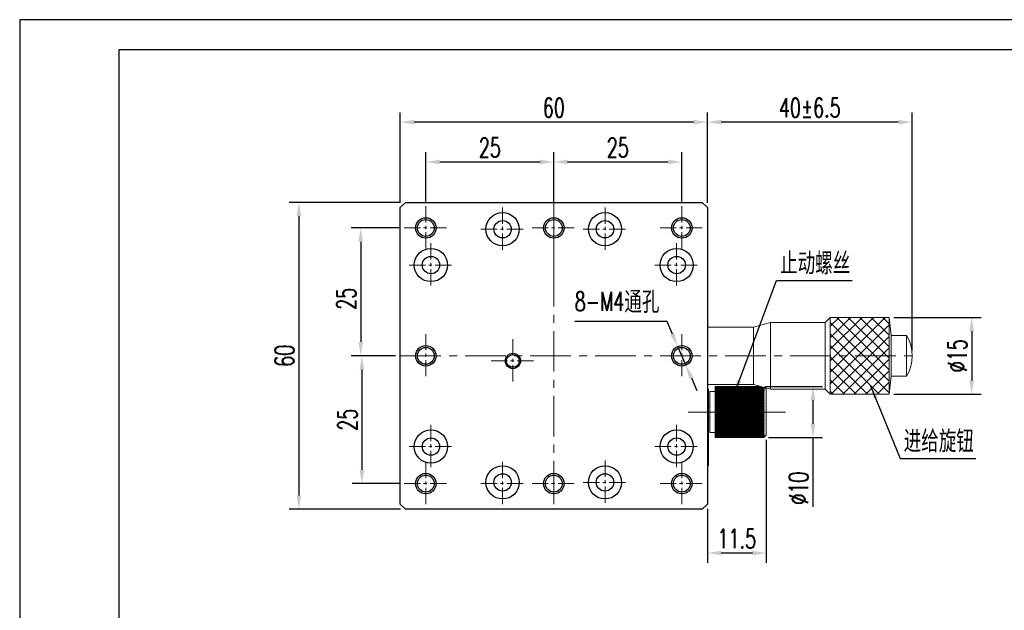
# Model space of a CAD drawing. Header units: millimetres. Extents: x 956 to 1283, y 280 to 511.
# Tile 2 of 5: x 956 to 1148, y 395 to 511. Entities that reach past the tile are written whole.
import ezdxf

# ---------------------------------------------------------------- set-up
doc = ezdxf.new("R2010")
doc.units = ezdxf.units.MM
doc.header["$LTSCALE"] = 0.5
doc.linetypes.add('CENTER', pattern=[50.8, 31.75, -6.35, 6.35, -6.35])
doc.layers.get('0').update_dxf_attribs({"lineweight": 25})
for name, color, linetype, lineweight in [('中心线', 5, 'CENTER', 15), ('外框', 7, 'Continuous', 25), ('标注', 1, 'Continuous', 15)]:
    doc.layers.add(name, color=color, linetype=linetype, lineweight=lineweight)
doc.styles.get("Standard").update_dxf_attribs({"font": 'txt.shx', "width": 0.67})
doc.dimstyles.new('1.5', dxfattribs={"dimscale": 1.5, "dimtxt": 2.5, "dimasz": 1.8, "dimexe": 1.25, "dimexo": 0.625, "dimtad": 1, "dimdsep": 46, "dimtxsty": 'Standard', "dimcen": 1.8, "dimadec": 0, "dimazin": 0, "dimtfac": 1, "dimtmove": 0, "dimatfit": 3, "dimfxl": 0, "dimarcsym": 0})
doc.dimstyles.new('1.5$3', dxfattribs={"dimscale": 1.5, "dimtxt": 2.5, "dimasz": 1.8, "dimexe": 1.25, "dimexo": 0.625, "dimtad": 1, "dimtoh": 1, "dimdsep": 46, "dimtxsty": 'Standard', "dimcen": 1.8, "dimadec": 0, "dimazin": 0, "dimtfac": 1, "dimtmove": 0, "dimatfit": 3, "dimfxl": 0, "dimarcsym": 0})

# ---------------------------------------------------------------- blocks, each defined once
blk = doc.blocks.new('*D28')
at = {"layer": 'Defpoints', "color": 0, "transparency": 16777216}
for p in [(1030.22, 490.6), (1030.22, 473.9), (1090.22, 473.9)]:
    blk.add_point(p, dxfattribs=at)
at = {"layer": '标注', "color": 0, "lineweight": -2, "transparency": 16777216}
for p, q in [((1030.22, 474.84), (1030.22, 492.48)), ((1090.22, 474.84), (1090.22, 492.48)), ((1087.52, 490.6), (1032.92, 490.6))]:
    blk.add_line(p, q, dxfattribs=at)
at = {"layer": '标注', "color": 0, "transparency": 16777216}
for points in [[(1032.92, 491.05), (1032.92, 490.15), (1030.22, 490.6)], [(1087.52, 491.05), (1087.52, 490.15), (1090.22, 490.6)]]:
    blk.add_solid(points, dxfattribs=at)
at = {"layer": '标注', "color": 0, "transparency": 16777216, "insert": (1060.22, 493.42), "char_height": 3.75, "attachment_point": 5}
blk.add_mtext('60', dxfattribs=at)
blk = doc.blocks.new('*D29')
at = {"layer": 'Defpoints', "color": 0, "transparency": 16777216}
for p in [(1090.22, 490.6), (1090.22, 473.9), (1130.22, 444.9)]:
    blk.add_point(p, dxfattribs=at)
at = {"layer": '标注', "color": 0, "lineweight": -2, "transparency": 16777216}
for p, q in [((1090.22, 474.84), (1090.22, 492.48)), ((1130.22, 445.84), (1130.22, 492.48)), ((1127.52, 490.6), (1092.92, 490.6))]:
    blk.add_line(p, q, dxfattribs=at)
at = {"layer": '标注', "color": 0, "transparency": 16777216}
for points in [[(1092.92, 491.05), (1092.92, 490.15), (1090.22, 490.6)], [(1127.52, 491.05), (1127.52, 490.15), (1130.22, 490.6)]]:
    blk.add_solid(points, dxfattribs=at)
at = {"layer": '标注', "color": 0, "transparency": 16777216, "insert": (1110.22, 493.42), "char_height": 3.75, "attachment_point": 5}
blk.add_mtext('40%%P6.5', dxfattribs=at)
blk = doc.blocks.new('*D31')
at = {"layer": 'Defpoints', "color": 0, "transparency": 16777216}
for p in [(1101.72, 429.4), (1090.22, 415.9), (1090.22, 406.32)]:
    blk.add_point(p, dxfattribs=at)
at = {"layer": '标注', "color": 0, "lineweight": -2, "transparency": 16777216}
for p, q in [((1101.72, 428.46), (1101.72, 404.44)), ((1090.22, 414.96), (1090.22, 404.44)), ((1099.02, 406.32), (1092.92, 406.32))]:
    blk.add_line(p, q, dxfattribs=at)
at = {"layer": '标注', "color": 0, "transparency": 16777216}
for points in [[(1092.92, 406.77), (1092.92, 405.87), (1090.22, 406.32)], [(1099.02, 406.77), (1099.02, 405.87), (1101.72, 406.32)]]:
    blk.add_solid(points, dxfattribs=at)
at = {"layer": '标注', "color": 0, "transparency": 16777216, "insert": (1095.97, 409.13), "char_height": 3.75, "attachment_point": 5}
blk.add_mtext('11.5', dxfattribs=at)
blk = doc.blocks.new('*D33')
at = {"layer": 'Defpoints', "color": 0, "linetype": 'Continuous', "transparency": 16777216}
for p in [(1084.42, 446.73), (1086.01, 443.06)]:
    blk.add_point(p, dxfattribs=at)
at = {"layer": '标注', "color": 0, "linetype": 'Continuous', "lineweight": -2, "transparency": 16777216}
for p, q in [((1064.3, 451.69), (1082.28, 451.69)), ((1082.28, 451.69), (1083.35, 449.21)), ((1086.01, 443.06), (1084.42, 446.73)), ((1087.09, 440.59), (1088.16, 438.11))]:
    blk.add_line(p, q, dxfattribs=at)
at = {"layer": '标注', "color": 0, "linetype": 'Continuous', "transparency": 16777216}
for points in [[(1083.76, 449.39), (1082.94, 449.03), (1084.42, 446.73)], [(1087.5, 440.76), (1086.67, 440.41), (1086.01, 443.06)]]:
    blk.add_solid(points, dxfattribs=at)
at = {"layer": '标注', "color": 0, "linetype": 'Continuous', "lineweight": 0, "transparency": 16777216, "insert": (1064.3, 457.42), "char_height": 3.75, "attachment_point": 1}
blk.add_mtext('8-M4{\\fSimSun|b0|i0|c134|p2;通孔}', dxfattribs=at)
blk = doc.blocks.new('*D34')
at = {"layer": 'Defpoints', "color": 0, "transparency": 16777216}
for p in [(1060.22, 482.81), (1035.22, 474.15), (1060.22, 474.9)]:
    blk.add_point(p, dxfattribs=at)
at = {"layer": '标注', "color": 0, "lineweight": -2, "transparency": 16777216}
for p, q in [((1035.22, 475.09), (1035.22, 484.69)), ((1037.92, 482.81), (1057.52, 482.81)), ((1060.22, 475.84), (1060.22, 484.69))]:
    blk.add_line(p, q, dxfattribs=at)
at = {"layer": '标注', "color": 0, "transparency": 16777216}
for points in [[(1037.92, 483.26), (1037.92, 482.36), (1035.22, 482.81)], [(1057.52, 483.26), (1057.52, 482.36), (1060.22, 482.81)]]:
    blk.add_solid(points, dxfattribs=at)
at = {"layer": '标注', "color": 0, "transparency": 16777216, "insert": (1047.72, 485.62), "char_height": 3.75, "attachment_point": 5}
blk.add_mtext('25', dxfattribs=at)
blk = doc.blocks.new('*D35')
at = {"layer": 'Defpoints', "color": 0, "transparency": 16777216}
for p in [(1030.97, 469.9), (1022.5, 444.9), (1030.22, 444.9)]:
    blk.add_point(p, dxfattribs=at)
at = {"layer": '标注', "color": 0, "lineweight": -2, "transparency": 16777216}
for p, q in [((1030.03, 469.9), (1020.62, 469.9)), ((1022.5, 467.2), (1022.5, 447.6)), ((1029.28, 444.9), (1020.62, 444.9))]:
    blk.add_line(p, q, dxfattribs=at)
at = {"layer": '标注', "color": 0, "transparency": 16777216}
for points in [[(1022.05, 467.2), (1022.95, 467.2), (1022.5, 469.9)], [(1022.05, 447.6), (1022.95, 447.6), (1022.5, 444.9)]]:
    blk.add_solid(points, dxfattribs=at)
at = {"layer": '标注', "color": 0, "transparency": 16777216, "insert": (1019.68, 456.05), "char_height": 3.75, "attachment_point": 5, "rotation": 90}
blk.add_mtext('25', dxfattribs=at)
blk = doc.blocks.new('*D36')
at = {"layer": 'Defpoints', "color": 0, "transparency": 16777216}
for p in [(1031.22, 474.9), (1010.41, 414.9), (1031.22, 414.9)]:
    blk.add_point(p, dxfattribs=at)
at = {"layer": '标注', "color": 0, "lineweight": -2, "transparency": 16777216}
for p, q in [((1030.28, 474.9), (1008.54, 474.9)), ((1010.41, 472.2), (1010.41, 417.6)), ((1030.28, 414.9), (1008.54, 414.9))]:
    blk.add_line(p, q, dxfattribs=at)
at = {"layer": '标注', "color": 0, "transparency": 16777216}
for points in [[(1009.96, 472.2), (1010.86, 472.2), (1010.41, 474.9)], [(1009.96, 417.6), (1010.86, 417.6), (1010.41, 414.9)]]:
    blk.add_solid(points, dxfattribs=at)
at = {"layer": '标注', "color": 0, "transparency": 16777216, "insert": (1007.6, 444.9), "char_height": 3.75, "attachment_point": 5, "rotation": 90}
blk.add_mtext('60', dxfattribs=at)
blk = doc.blocks.new('*D38')
at = {"layer": 'Defpoints', "color": 0, "transparency": 16777216}
for p in [(1125.72, 452.4), (1125.72, 437.4), (1141.85, 437.4)]:
    blk.add_point(p, dxfattribs=at)
at = {"layer": '标注', "color": 0, "lineweight": -2, "transparency": 16777216}
for p, q in [((1126.66, 452.4), (1143.73, 452.4)), ((1141.85, 449.7), (1141.85, 440.1)), ((1126.66, 437.4), (1143.73, 437.4))]:
    blk.add_line(p, q, dxfattribs=at)
at = {"layer": '标注', "color": 0, "transparency": 16777216}
for points in [[(1141.4, 449.7), (1142.3, 449.7), (1141.85, 452.4)], [(1141.4, 440.1), (1142.3, 440.1), (1141.85, 437.4)]]:
    blk.add_solid(points, dxfattribs=at)
at = {"layer": '标注', "color": 0, "transparency": 16777216, "insert": (1139.04, 444.9), "char_height": 3.75, "attachment_point": 5, "rotation": 90}
blk.add_mtext('%%C15', dxfattribs=at)
blk = doc.blocks.new('*D39')
at = {"layer": 'Defpoints', "color": 0, "transparency": 16777216}
for p in [(1100.51, 438.9), (1110.85, 438.9), (1101.22, 428.9)]:
    blk.add_point(p, dxfattribs=at)
at = {"layer": '标注', "color": 0, "lineweight": -2, "transparency": 16777216}
for p, q in [((1101.45, 438.9), (1112.73, 438.9)), ((1110.85, 436.2), (1110.85, 431.6)), ((1102.16, 428.9), (1112.73, 428.9)), ((1110.85, 428.9), (1110.85, 415.35))]:
    blk.add_line(p, q, dxfattribs=at)
at = {"layer": '标注', "color": 0, "transparency": 16777216}
for points in [[(1110.4, 436.2), (1111.3, 436.2), (1110.85, 438.9)], [(1110.4, 431.6), (1111.3, 431.6), (1110.85, 428.9)]]:
    blk.add_solid(points, dxfattribs=at)
at = {"layer": '标注', "color": 0, "transparency": 16777216, "insert": (1108.04, 419.01), "char_height": 3.75, "attachment_point": 5, "rotation": 90}
blk.add_mtext('%%C10', dxfattribs=at)
blk = doc.blocks.new('*D40')
at = {"layer": 'Defpoints', "color": 0, "transparency": 16777216}
for p in [(1029.28, 444.9), (1022.72, 419.9), (1030.97, 419.9)]:
    blk.add_point(p, dxfattribs=at)
at = {"layer": '标注', "color": 0, "lineweight": -2, "transparency": 16777216}
for p, q in [((1028.34, 444.9), (1020.85, 444.9)), ((1022.72, 442.2), (1022.72, 422.6)), ((1030.03, 419.9), (1020.85, 419.9))]:
    blk.add_line(p, q, dxfattribs=at)
at = {"layer": '标注', "color": 0, "transparency": 16777216}
for points in [[(1022.27, 442.2), (1023.17, 442.2), (1022.72, 444.9)], [(1022.27, 422.6), (1023.17, 422.6), (1022.72, 419.9)]]:
    blk.add_solid(points, dxfattribs=at)
at = {"layer": '标注', "color": 0, "transparency": 16777216, "insert": (1019.91, 432.4), "char_height": 3.75, "attachment_point": 5, "rotation": 90}
blk.add_mtext('25', dxfattribs=at)
blk = doc.blocks.new('*D41')
at = {"layer": 'Defpoints', "color": 0, "transparency": 16777216}
for p in [(1085.22, 482.81), (1060.22, 474.15), (1085.22, 474.15)]:
    blk.add_point(p, dxfattribs=at)
at = {"layer": '标注', "color": 0, "lineweight": -2, "transparency": 16777216}
for p, q in [((1060.22, 475.09), (1060.22, 484.69)), ((1062.92, 482.81), (1082.52, 482.81)), ((1085.22, 475.09), (1085.22, 484.69))]:
    blk.add_line(p, q, dxfattribs=at)
at = {"layer": '标注', "color": 0, "transparency": 16777216}
for points in [[(1062.92, 483.26), (1062.92, 482.36), (1060.22, 482.81)], [(1082.52, 483.26), (1082.52, 482.36), (1085.22, 482.81)]]:
    blk.add_solid(points, dxfattribs=at)
at = {"layer": '标注', "color": 0, "transparency": 16777216, "insert": (1072.72, 485.62), "char_height": 3.75, "attachment_point": 5}
blk.add_mtext('25', dxfattribs=at)
blk = doc.blocks.new('Y')
at = {"lineweight": 30}
for points in [[(-3857.44, 2213.99), (-4154.44, 2213.99), (-4154.44, 2003.97)], [(-4136.76, 2009.27), (-4136.76, 2208.69), (-3862.74, 2208.69)]]:
    blk.add_lwpolyline(points, dxfattribs=at)
blk = doc.blocks.new('W')
blk.add_blockref('Y', (0, 0))

msp = doc.modelspace()

# ---------------------------------------------------------------- hatches: boundary and pattern name
at = {"layer": '标注'}
h = msp.add_hatch(dxfattribs=at)
h.set_pattern_fill('ANSI37', color=2, scale=0.5)
h.set_pattern_definition([(45, (-337.963, 40.198), (-1.122532, 1.122532), []), (135, (-337.963, 40.198), (-1.122532, -1.122532), [])])
h.paths.add_polyline_path([(1125.718, 452.398), (1114.218, 452.398), (1114.218, 444.898), (1125.718, 444.898)])
h.paths.add_polyline_path([(1125.718, 444.898), (1114.218, 444.898), (1114.218, 437.398), (1125.718, 437.398)])

# ---------------------------------------------------------------- linework, layer by layer
at = {"color": 7, "linetype": 'Continuous', "lineweight": 15}
for p, q in [((1031.218, 474.898), (1030.218, 473.898)), ((1030.218, 473.898), (1030.218, 415.898)), ((1089.218, 474.898), (1031.218, 474.898)), ((1090.218, 473.898), (1089.218, 474.898)), ((1090.218, 415.898), (1090.218, 473.898)), ((1114.218, 452.398), (1113.218, 451.398)), ((1125.718, 452.398), (1114.218, 452.398)), ((1114.218, 437.398), (1114.218, 452.398)), ((1126.118, 448.898), (1125.718, 452.398)), ((1125.718, 437.398), (1125.718, 452.398)), ((1099.218, 450.498), (1090.218, 450.498)), ((1102.577, 451.398), (1099.218, 450.498)), ((1099.218, 439.298), (1099.218, 450.498)), ((1113.218, 451.398), (1102.577, 451.398)), ((1102.577, 438.398), (1102.577, 451.398)), ((1113.218, 438.398), (1113.218, 451.398)), ((1129.146, 448.898), (1126.118, 448.898)), ((1126.118, 440.898), (1126.118, 448.898)), ((1129.146, 440.898), (1129.146, 448.898)), ((1125.718, 437.398), (1126.118, 440.898)), ((1126.118, 440.898), (1129.146, 440.898)), ((1090.218, 439.298), (1099.218, 439.298)), ((1100.511, 438.898), (1091.718, 438.898)), ((1091.718, 438.897), (1091.718, 438.898)), ((1100.512, 438.897), (1091.718, 438.897)), ((1091.718, 438.897), (1091.718, 438.891)), ((1100.536, 438.891), (1091.718, 438.891)), ((1091.718, 438.885), (1091.718, 438.891)), ((1100.558, 438.885), (1091.718, 438.885)), ((1091.718, 438.885), (1091.718, 438.867)), ((1100.626, 438.867), (1091.718, 438.867)), ((1091.718, 438.855), (1091.718, 438.867)), ((1100.67, 438.855), (1091.718, 438.855)), ((1091.718, 438.855), (1091.718, 438.825)), ((1100.782, 438.825), (1091.718, 438.825)), ((1091.718, 438.808), (1091.718, 438.825)), ((1100.847, 438.808), (1091.718, 438.808)), ((1091.718, 438.808), (1091.718, 438.766)), ((1101.002, 438.766), (1091.718, 438.766)), ((1091.718, 438.743), (1091.718, 438.766)), ((1101.088, 438.743), (1091.718, 438.743)), ((1091.718, 438.743), (1091.718, 438.69)), ((1101.218, 438.69), (1091.718, 438.69)), ((1091.718, 438.661), (1091.718, 438.69)), ((1101.218, 438.661), (1091.718, 438.661)), ((1091.718, 438.661), (1091.718, 438.597)), ((1101.218, 438.597), (1091.718, 438.597)), ((1091.718, 438.563), (1091.718, 438.597)), ((1099.218, 439.298), (1102.577, 438.398)), ((1101.218, 438.661), (1101.218, 438.69)), ((1101.218, 438.69), (1101.318, 438.621)), ((1101.318, 438.535), (1101.218, 438.661)), ((1101.218, 438.563), (1101.218, 438.597)), ((1101.218, 438.597), (1101.318, 438.535)), ((1101.318, 438.621), (1101.254, 438.698)), ((1101.718, 438.398), (1101.477, 438.639)), ((1090.218, 438.398), (1090.418, 438.398)), ((1090.418, 436.398), (1090.418, 438.398)), ((1091.718, 437.898), (1090.718, 437.898)), ((1090.718, 429.898), (1090.718, 437.898)), ((1101.218, 438.563), (1091.718, 438.563)), ((1091.718, 438.563), (1091.718, 438.487)), ((1101.218, 438.487), (1091.718, 438.487)), ((1091.718, 438.448), (1091.718, 438.487)), ((1101.218, 438.448), (1091.718, 438.448)), ((1091.718, 438.448), (1091.718, 438.362)), ((1101.218, 438.362), (1091.718, 438.362)), ((1091.718, 438.318), (1091.718, 438.362)), ((1101.218, 438.318), (1091.718, 438.318)), ((1091.718, 438.318), (1091.718, 438.221)), ((1101.218, 438.221), (1091.718, 438.221)), ((1091.718, 438.171), (1091.718, 438.221)), ((1101.218, 438.171), (1091.718, 438.171)), ((1091.718, 438.171), (1091.718, 438.064)), ((1101.218, 438.064), (1091.718, 438.064)), ((1091.718, 438.01), (1091.718, 438.064)), ((1101.218, 438.01), (1091.718, 438.01)), ((1091.718, 438.01), (1091.718, 437.893)), ((1101.218, 437.893), (1091.718, 437.893)), ((1091.718, 437.835), (1091.718, 437.893)), ((1101.218, 437.835), (1091.718, 437.835)), ((1091.718, 437.835), (1091.718, 437.708)), ((1101.218, 437.708), (1091.718, 437.708)), ((1091.718, 437.645), (1091.718, 437.708)), ((1101.218, 437.645), (1091.718, 437.645)), ((1091.718, 437.645), (1091.718, 437.51)), ((1101.218, 437.51), (1091.718, 437.51)), ((1091.718, 437.442), (1091.718, 437.51)), ((1101.218, 437.442), (1091.718, 437.442)), ((1091.718, 437.442), (1091.718, 437.302)), ((1101.318, 437.302), (1091.718, 437.302)), ((1091.718, 437.302), (1091.718, 437.298)), ((1101.218, 437.298), (1091.718, 437.298)), ((1091.718, 437.227), (1091.718, 437.298)), ((1101.218, 437.227), (1091.718, 437.227)), ((1091.718, 437.227), (1091.718, 437.087)), ((1101.318, 437.087), (1091.718, 437.087)), ((1091.718, 437.087), (1091.718, 437.075)), ((1101.218, 437.075), (1091.718, 437.075)), ((1091.718, 437), (1091.718, 437.075)), ((1101.218, 437), (1091.718, 437)), ((1091.718, 437), (1091.718, 436.861)), ((1101.318, 436.861), (1091.718, 436.861)), ((1091.718, 436.861), (1091.718, 436.841)), ((1101.218, 436.841), (1091.718, 436.841)), ((1091.718, 436.763), (1091.718, 436.841)), ((1101.218, 436.763), (1091.718, 436.763)), ((1091.718, 436.763), (1091.718, 436.624)), ((1101.318, 438.434), (1101.218, 438.563)), ((1101.218, 438.448), (1101.218, 438.487)), ((1101.218, 438.487), (1101.318, 438.434)), ((1101.318, 438.316), (1101.218, 438.448)), ((1101.218, 438.318), (1101.218, 438.362)), ((1101.218, 438.362), (1101.318, 438.316)), ((1101.318, 438.183), (1101.218, 438.318)), ((1101.218, 438.171), (1101.218, 438.221)), ((1101.218, 438.221), (1101.318, 438.183)), ((1101.318, 438.034), (1101.218, 438.171)), ((1101.218, 438.01), (1101.218, 438.064)), ((1101.218, 438.064), (1101.318, 438.034)), ((1101.318, 437.871), (1101.218, 438.01)), ((1101.218, 437.835), (1101.218, 437.893)), ((1101.218, 437.893), (1101.318, 437.871)), ((1101.318, 437.695), (1101.218, 437.835)), ((1101.218, 437.645), (1101.218, 437.708)), ((1101.218, 437.708), (1101.318, 437.695)), ((1101.318, 437.504), (1101.218, 437.645)), ((1101.218, 437.442), (1101.218, 437.51)), ((1101.218, 437.51), (1101.318, 437.504)), ((1101.318, 437.302), (1101.218, 437.442)), ((1101.218, 437.298), (1101.318, 437.302)), ((1101.218, 437.227), (1101.218, 437.298)), ((1101.318, 437.087), (1101.218, 437.227)), ((1101.218, 437.075), (1101.318, 437.087)), ((1101.218, 437), (1101.218, 437.075)), ((1101.318, 436.861), (1101.218, 437)), ((1101.218, 436.841), (1101.318, 436.861)), ((1101.218, 436.763), (1101.218, 436.841)), ((1101.318, 436.624), (1101.218, 436.763)), ((1101.718, 438.398), (1101.718, 429.398)), ((1102.577, 438.398), (1113.218, 438.398)), ((1113.218, 438.398), (1114.218, 437.398)), ((1114.218, 437.398), (1125.718, 437.398)), ((1090.218, 436.398), (1090.418, 436.398)), ((1090.418, 425.398), (1090.418, 436.398)), ((1090.718, 435.098), (1090.418, 435.098)), ((1101.318, 436.624), (1091.718, 436.624)), ((1091.718, 436.624), (1091.718, 436.596)), ((1101.218, 436.596), (1091.718, 436.596)), ((1091.718, 436.515), (1091.718, 436.596)), ((1101.218, 436.515), (1091.718, 436.515)), ((1091.718, 436.515), (1091.718, 436.379)), ((1101.318, 436.379), (1091.718, 436.379)), ((1091.718, 436.379), (1091.718, 436.342)), ((1101.218, 436.342), (1091.718, 436.342)), ((1091.718, 436.258), (1091.718, 436.342)), ((1101.218, 436.258), (1091.718, 436.258)), ((1091.718, 436.258), (1091.718, 436.124)), ((1101.318, 436.124), (1091.718, 436.124)), ((1091.718, 436.124), (1091.718, 436.08)), ((1101.218, 436.08), (1091.718, 436.08)), ((1091.718, 435.993), (1091.718, 436.08)), ((1101.218, 435.993), (1091.718, 435.993)), ((1091.718, 435.993), (1091.718, 435.861)), ((1101.318, 435.861), (1091.718, 435.861)), ((1091.718, 435.861), (1091.718, 435.809)), ((1101.218, 435.809), (1091.718, 435.809)), ((1091.718, 435.72), (1091.718, 435.809)), ((1101.218, 435.72), (1091.718, 435.72)), ((1091.718, 435.72), (1091.718, 435.592)), ((1101.318, 435.592), (1091.718, 435.592)), ((1091.718, 435.592), (1091.718, 435.532)), ((1101.218, 435.532), (1091.718, 435.532)), ((1091.718, 435.441), (1091.718, 435.532)), ((1101.218, 435.441), (1091.718, 435.441)), ((1091.718, 435.441), (1091.718, 435.317)), ((1101.318, 435.317), (1091.718, 435.317)), ((1091.718, 435.317), (1091.718, 435.25)), ((1101.218, 435.25), (1091.718, 435.25)), ((1091.718, 435.157), (1091.718, 435.25)), ((1101.218, 435.157), (1091.718, 435.157)), ((1091.718, 435.157), (1091.718, 435.036)), ((1101.318, 435.036), (1091.718, 435.036)), ((1091.718, 435.036), (1091.718, 434.962)), ((1101.218, 434.962), (1091.718, 434.962)), ((1091.718, 434.868), (1091.718, 434.962)), ((1101.218, 434.868), (1091.718, 434.868)), ((1091.718, 434.868), (1091.718, 434.752)), ((1101.318, 434.752), (1091.718, 434.752)), ((1091.718, 434.752), (1091.718, 434.671)), ((1101.218, 436.596), (1101.318, 436.624)), ((1101.218, 436.515), (1101.218, 436.596)), ((1101.318, 436.379), (1101.218, 436.515)), ((1101.218, 436.342), (1101.318, 436.379)), ((1101.218, 436.258), (1101.218, 436.342)), ((1101.318, 436.124), (1101.218, 436.258)), ((1101.218, 436.08), (1101.318, 436.124)), ((1101.218, 435.993), (1101.218, 436.08)), ((1101.318, 435.861), (1101.218, 435.993)), ((1101.218, 435.809), (1101.318, 435.861)), ((1101.218, 435.72), (1101.218, 435.809)), ((1101.318, 435.592), (1101.218, 435.72)), ((1101.218, 435.532), (1101.318, 435.592)), ((1101.218, 435.441), (1101.218, 435.532)), ((1101.318, 435.317), (1101.218, 435.441)), ((1101.218, 435.25), (1101.318, 435.317)), ((1101.218, 435.157), (1101.218, 435.25)), ((1101.318, 435.036), (1101.218, 435.157)), ((1101.218, 434.962), (1101.318, 435.036)), ((1101.218, 434.868), (1101.218, 434.962)), ((1101.318, 434.752), (1101.218, 434.868)), ((1101.218, 434.671), (1101.318, 434.752)), ((1101.218, 434.671), (1091.718, 434.671)), ((1091.718, 434.575), (1091.718, 434.671)), ((1101.218, 434.575), (1091.718, 434.575)), ((1091.718, 434.575), (1091.718, 434.465)), ((1101.318, 434.465), (1091.718, 434.465)), ((1091.718, 434.465), (1091.718, 434.377)), ((1101.218, 434.377), (1091.718, 434.377)), ((1091.718, 434.281), (1091.718, 434.377)), ((1101.218, 434.281), (1091.718, 434.281)), ((1091.718, 434.281), (1091.718, 434.175)), ((1101.318, 434.175), (1091.718, 434.175)), ((1091.718, 434.175), (1091.718, 434.081)), ((1101.218, 434.081), (1091.718, 434.081)), ((1091.718, 433.985), (1091.718, 434.081)), ((1101.218, 433.985), (1091.718, 433.985)), ((1091.718, 433.985), (1091.718, 433.885)), ((1101.318, 433.885), (1091.718, 433.885)), ((1091.718, 433.885), (1091.718, 433.785)), ((1101.218, 433.785), (1091.718, 433.785)), ((1091.718, 433.688), (1091.718, 433.785)), ((1101.218, 433.688), (1091.718, 433.688)), ((1091.718, 433.688), (1091.718, 433.595)), ((1101.318, 433.595), (1091.718, 433.595)), ((1091.718, 433.595), (1091.718, 433.489)), ((1101.218, 433.489), (1091.718, 433.489)), ((1091.718, 433.393), (1091.718, 433.489)), ((1101.218, 433.393), (1091.718, 433.393)), ((1091.718, 433.393), (1091.718, 433.306)), ((1101.318, 433.306), (1091.718, 433.306)), ((1091.718, 433.306), (1091.718, 433.194)), ((1101.218, 433.194), (1091.718, 433.194)), ((1091.718, 433.099), (1091.718, 433.194)), ((1101.218, 433.099), (1091.718, 433.099)), ((1091.718, 433.099), (1091.718, 433.018)), ((1101.318, 433.018), (1091.718, 433.018)), ((1091.718, 433.018), (1091.718, 432.902)), ((1101.218, 432.902), (1091.718, 432.902)), ((1091.718, 432.808), (1091.718, 432.902)), ((1101.218, 432.808), (1091.718, 432.808)), ((1091.718, 432.808), (1091.718, 432.734)), ((1101.218, 434.575), (1101.218, 434.671)), ((1101.318, 434.465), (1101.218, 434.575)), ((1101.218, 434.377), (1101.318, 434.465)), ((1101.218, 434.281), (1101.218, 434.377)), ((1101.318, 434.175), (1101.218, 434.281)), ((1101.218, 434.081), (1101.318, 434.175)), ((1101.218, 433.985), (1101.218, 434.081)), ((1101.318, 433.885), (1101.218, 433.985)), ((1101.218, 433.785), (1101.318, 433.885)), ((1101.218, 433.688), (1101.218, 433.785)), ((1101.318, 433.595), (1101.218, 433.688)), ((1101.218, 433.489), (1101.318, 433.595)), ((1101.218, 433.393), (1101.218, 433.489)), ((1101.318, 433.306), (1101.218, 433.393)), ((1101.218, 433.194), (1101.318, 433.306)), ((1101.218, 433.099), (1101.218, 433.194)), ((1101.318, 433.018), (1101.218, 433.099)), ((1101.218, 432.902), (1101.318, 433.018)), ((1101.218, 432.808), (1101.218, 432.902)), ((1101.318, 432.734), (1101.218, 432.808)), ((1090.418, 432.698), (1090.718, 432.698)), ((1101.318, 432.734), (1091.718, 432.734)), ((1091.718, 432.734), (1091.718, 432.614)), ((1101.218, 432.614), (1091.718, 432.614)), ((1091.718, 432.521), (1091.718, 432.614)), ((1101.218, 432.521), (1091.718, 432.521)), ((1091.718, 432.521), (1091.718, 432.454)), ((1101.318, 432.454), (1091.718, 432.454)), ((1091.718, 432.454), (1091.718, 432.33)), ((1101.218, 432.33), (1091.718, 432.33)), ((1091.718, 432.239), (1091.718, 432.33)), ((1101.218, 432.239), (1091.718, 432.239)), ((1091.718, 432.239), (1091.718, 432.18)), ((1101.318, 432.18), (1091.718, 432.18)), ((1091.718, 432.18), (1091.718, 432.051)), ((1101.218, 432.051), (1091.718, 432.051)), ((1091.718, 431.962), (1091.718, 432.051)), ((1101.218, 431.962), (1091.718, 431.962)), ((1091.718, 431.962), (1091.718, 431.911)), ((1101.318, 431.911), (1091.718, 431.911)), ((1091.718, 431.911), (1091.718, 431.779)), ((1101.218, 431.779), (1091.718, 431.779)), ((1091.718, 431.692), (1091.718, 431.779)), ((1101.218, 431.692), (1091.718, 431.692)), ((1091.718, 431.692), (1091.718, 431.649)), ((1101.318, 431.649), (1091.718, 431.649)), ((1091.718, 431.649), (1091.718, 431.515)), ((1101.218, 431.515), (1091.718, 431.515)), ((1091.718, 431.43), (1091.718, 431.515)), ((1101.218, 431.43), (1091.718, 431.43)), ((1091.718, 431.43), (1091.718, 431.395)), ((1101.318, 431.395), (1091.718, 431.395)), ((1091.718, 431.395), (1091.718, 431.258)), ((1101.218, 431.258), (1091.718, 431.258)), ((1091.718, 431.177), (1091.718, 431.258)), ((1101.218, 431.177), (1091.718, 431.177)), ((1091.718, 431.177), (1091.718, 431.15)), ((1101.318, 431.15), (1091.718, 431.15)), ((1091.718, 431.15), (1091.718, 431.011)), ((1101.218, 431.011), (1091.718, 431.011)), ((1091.718, 430.933), (1091.718, 431.011)), ((1101.218, 430.933), (1091.718, 430.933)), ((1091.718, 430.933), (1091.718, 430.914)), ((1101.318, 430.914), (1091.718, 430.914)), ((1091.718, 430.914), (1091.718, 430.775)), ((1101.218, 432.614), (1101.318, 432.734)), ((1101.218, 432.521), (1101.218, 432.614)), ((1101.318, 432.454), (1101.218, 432.521)), ((1101.218, 432.33), (1101.318, 432.454)), ((1101.218, 432.239), (1101.218, 432.33)), ((1101.318, 432.18), (1101.218, 432.239)), ((1101.218, 432.051), (1101.318, 432.18)), ((1101.218, 431.962), (1101.218, 432.051)), ((1101.318, 431.911), (1101.218, 431.962)), ((1101.218, 431.779), (1101.318, 431.911)), ((1101.218, 431.692), (1101.218, 431.779)), ((1101.318, 431.649), (1101.218, 431.692)), ((1101.218, 431.515), (1101.318, 431.649)), ((1101.218, 431.43), (1101.218, 431.515)), ((1101.318, 431.395), (1101.218, 431.43)), ((1101.218, 431.258), (1101.318, 431.395)), ((1101.218, 431.177), (1101.218, 431.258)), ((1101.318, 431.15), (1101.218, 431.177)), ((1101.218, 431.011), (1101.318, 431.15)), ((1101.218, 430.933), (1101.218, 431.011)), ((1101.318, 430.914), (1101.218, 430.933)), ((1101.218, 430.775), (1101.318, 430.914)), ((1090.718, 429.898), (1091.718, 429.898)), ((1101.218, 430.775), (1091.718, 430.775)), ((1091.718, 430.7), (1091.718, 430.775)), ((1101.218, 430.7), (1091.718, 430.7)), ((1091.718, 430.7), (1091.718, 430.689)), ((1101.318, 430.689), (1091.718, 430.689)), ((1091.718, 430.689), (1091.718, 430.549)), ((1101.218, 430.549), (1091.718, 430.549)), ((1091.718, 430.478), (1091.718, 430.549)), ((1101.218, 430.478), (1091.718, 430.478)), ((1091.718, 430.478), (1091.718, 430.475)), ((1101.318, 430.475), (1091.718, 430.475)), ((1091.718, 430.475), (1091.718, 430.335)), ((1101.218, 430.335), (1091.718, 430.335)), ((1091.718, 430.268), (1091.718, 430.335)), ((1101.218, 430.268), (1091.718, 430.268)), ((1091.718, 430.268), (1091.718, 430.133)), ((1101.218, 430.133), (1091.718, 430.133)), ((1091.718, 430.07), (1091.718, 430.133)), ((1101.218, 430.07), (1091.718, 430.07)), ((1091.718, 430.07), (1091.718, 429.945)), ((1101.218, 429.945), (1091.718, 429.945)), ((1091.718, 429.887), (1091.718, 429.945)), ((1101.218, 429.887), (1091.718, 429.887)), ((1091.718, 429.887), (1091.718, 429.77)), ((1101.218, 429.77), (1091.718, 429.77)), ((1091.718, 429.717), (1091.718, 429.77)), ((1101.218, 429.717), (1091.718, 429.717)), ((1091.718, 429.717), (1091.718, 429.61)), ((1101.218, 429.61), (1091.718, 429.61)), ((1091.718, 429.562), (1091.718, 429.61)), ((1101.218, 429.562), (1091.718, 429.562)), ((1091.718, 429.562), (1091.718, 429.466)), ((1101.218, 429.466), (1091.718, 429.466)), ((1091.718, 429.422), (1091.718, 429.466)), ((1101.218, 429.422), (1091.718, 429.422)), ((1091.718, 429.422), (1091.718, 429.336)), ((1101.218, 429.336), (1091.718, 429.336)), ((1091.718, 429.298), (1091.718, 429.336)), ((1101.218, 429.298), (1091.718, 429.298)), ((1091.718, 429.298), (1091.718, 429.223)), ((1101.218, 429.223), (1091.718, 429.223)), ((1091.718, 429.19), (1091.718, 429.223)), ((1101.218, 429.19), (1091.718, 429.19)), ((1091.718, 429.19), (1091.718, 429.126)), ((1101.218, 429.126), (1091.718, 429.126)), ((1091.718, 429.098), (1091.718, 429.126)), ((1101.218, 429.098), (1091.718, 429.098)), ((1091.718, 429.098), (1091.718, 429.046)), ((1101.218, 429.046), (1091.718, 429.046)), ((1091.718, 429.024), (1091.718, 429.046)), ((1101.218, 429.024), (1091.718, 429.024)), ((1091.718, 429.024), (1091.718, 428.983)), ((1101.218, 428.983), (1091.718, 428.983)), ((1091.718, 428.966), (1091.718, 428.983)), ((1101.218, 428.966), (1091.718, 428.966)), ((1091.718, 428.966), (1091.718, 428.937)), ((1101.218, 430.7), (1101.218, 430.775)), ((1101.318, 430.689), (1101.218, 430.7)), ((1101.218, 430.549), (1101.318, 430.689)), ((1101.218, 430.478), (1101.218, 430.549)), ((1101.318, 430.475), (1101.218, 430.478)), ((1101.218, 430.335), (1101.318, 430.475)), ((1101.218, 430.268), (1101.218, 430.335)), ((1101.218, 430.133), (1101.318, 430.274)), ((1101.318, 430.274), (1101.218, 430.268)), ((1101.218, 430.07), (1101.218, 430.133)), ((1101.218, 429.945), (1101.318, 430.085)), ((1101.318, 430.085), (1101.218, 430.07)), ((1101.218, 429.887), (1101.218, 429.945)), ((1101.218, 429.77), (1101.318, 429.909)), ((1101.318, 429.909), (1101.218, 429.887)), ((1101.218, 429.717), (1101.218, 429.77)), ((1101.218, 429.61), (1101.318, 429.747)), ((1101.318, 429.747), (1101.218, 429.717)), ((1101.218, 429.562), (1101.218, 429.61)), ((1101.218, 429.466), (1101.318, 429.6)), ((1101.318, 429.6), (1101.218, 429.562)), ((1101.218, 429.336), (1101.318, 429.469)), ((1101.318, 429.469), (1101.218, 429.422)), ((1101.218, 429.422), (1101.218, 429.466)), ((1101.218, 428.898), (1101.718, 429.398)), ((1101.218, 429.223), (1101.318, 429.352)), ((1101.318, 429.352), (1101.218, 429.298)), ((1101.218, 429.298), (1101.218, 429.336)), ((1101.218, 429.126), (1101.318, 429.252)), ((1101.318, 429.252), (1101.218, 429.19)), ((1101.218, 429.19), (1101.218, 429.223)), ((1101.218, 429.046), (1101.318, 429.168)), ((1101.318, 429.168), (1101.218, 429.098)), ((1101.218, 429.098), (1101.218, 429.126)), ((1101.218, 428.983), (1101.318, 429.1)), ((1101.318, 429.1), (1101.218, 429.024)), ((1101.218, 428.937), (1101.318, 429.05)), ((1101.318, 429.05), (1101.218, 428.966)), ((1101.218, 429.024), (1101.218, 429.046)), ((1101.218, 428.909), (1101.318, 429.016)), ((1101.318, 429.016), (1101.218, 428.926)), ((1101.218, 428.898), (1101.318, 428.999)), ((1101.318, 428.999), (1101.218, 428.903)), ((1101.218, 428.966), (1101.218, 428.983)), ((1101.218, 428.937), (1091.718, 428.937)), ((1091.718, 428.926), (1091.718, 428.937)), ((1101.218, 428.926), (1091.718, 428.926)), ((1091.718, 428.926), (1091.718, 428.909)), ((1101.218, 428.909), (1091.718, 428.909)), ((1091.718, 428.903), (1091.718, 428.909)), ((1101.218, 428.903), (1091.718, 428.903)), ((1091.718, 428.903), (1091.718, 428.898)), ((1091.718, 428.898), (1101.218, 428.898)), ((1101.218, 428.898), (1091.718, 428.898)), ((1101.218, 428.926), (1101.218, 428.937)), ((1101.218, 428.903), (1101.218, 428.909)), ((1090.218, 425.398), (1090.418, 425.398)), ((1090.418, 423.398), (1090.418, 425.398)), ((1090.218, 423.398), (1090.418, 423.398)), ((1030.218, 415.898), (1031.218, 414.898)), ((1089.218, 414.898), (1090.218, 415.898)), ((1031.218, 414.898), (1089.218, 414.898))]:
    msp.add_line(p, q, dxfattribs=at)
at = {"color": 7, "linetype": 'Continuous', "lineweight": 30}
for p, q in [((1030.218, 473.898), (1031.218, 474.898)), ((1030.218, 415.898), (1030.218, 473.898)), ((1031.218, 474.898), (1089.218, 474.898)), ((1089.218, 474.898), (1090.218, 473.898)), ((1090.218, 473.898), (1090.218, 415.898)), ((1031.218, 414.898), (1030.218, 415.898)), ((1090.218, 415.898), (1089.218, 414.898)), ((1089.218, 414.898), (1031.218, 414.898))]:
    msp.add_line(p, q, dxfattribs=at)
for centre, radius in [((1035.218, 469.898), 2), ((1035.218, 469.898), 1.65), ((1050.218, 469.648), 3.25), ((1050.218, 469.648), 1.7), ((1060.218, 469.898), 2), ((1060.218, 469.898), 1.65), ((1070.218, 469.648), 3.25), ((1070.218, 469.648), 1.7), ((1085.218, 469.898), 2), ((1085.218, 469.898), 1.65), ((1036.218, 462.648), 3.25), ((1084.218, 462.648), 3.25), ((1036.218, 462.648), 1.7), ((1084.218, 462.648), 1.7), ((1035.218, 444.898), 2), ((1035.218, 444.898), 1.65), ((1085.218, 444.898), 2), ((1085.218, 444.898), 1.65), ((1052.218, 443.898), 1.5), ((1052.218, 443.898), 1.25), ((1036.218, 427.148), 3.25), ((1084.218, 427.148), 3.25), ((1036.218, 427.148), 1.7), ((1084.218, 427.148), 1.7), ((1050.218, 420.148), 3.25), ((1070.218, 420.148), 3.25), ((1035.218, 419.898), 2), ((1035.218, 419.898), 1.65), ((1050.218, 420.148), 1.7), ((1060.218, 419.898), 2), ((1060.218, 419.898), 1.65), ((1070.218, 420.148), 1.7), ((1085.218, 419.898), 2), ((1085.218, 419.898), 1.65)]:
    msp.add_circle(centre, radius, dxfattribs=at)
at = {"color": 7, "linetype": 'Continuous', "lineweight": 15}
msp.add_arc((1122.218, 444.898), 8, 330, 30, dxfattribs=at)
at = {"layer": '中心线', "ltscale": 0.5}
for p, q in [((1060.218, 475.148), (1060.218, 414.898)), ((1060.218, 468.398), (1060.218, 461.398)), ((1030.218, 444.898), (1131.426, 444.898)), ((1105.477, 433.898), (1086.491, 433.898))]:
    msp.add_line(p, q, dxfattribs=at)
at = {"layer": '中心线', "ltscale": 0.2}
for p, q in [((1035.218, 474.148), (1035.218, 465.648)), ((1050.218, 473.898), (1050.218, 465.398)), ((1060.218, 474.148), (1060.218, 465.648)), ((1070.218, 473.898), (1070.218, 465.398)), ((1085.218, 474.148), (1085.218, 465.648)), ((1030.968, 469.898), (1039.468, 469.898)), ((1045.968, 469.648), (1054.468, 469.648)), ((1055.968, 469.898), (1064.468, 469.898)), ((1065.968, 469.648), (1074.468, 469.648)), ((1080.968, 469.898), (1089.468, 469.898)), ((1036.218, 466.898), (1036.218, 458.398)), ((1084.218, 466.898), (1084.218, 458.398)), ((1031.968, 462.648), (1040.468, 462.648)), ((1079.968, 462.648), (1088.468, 462.648)), ((1035.218, 449.148), (1035.218, 440.648)), ((1085.218, 449.148), (1085.218, 440.648)), ((1052.218, 448.148), (1052.218, 439.648)), ((1047.968, 443.898), (1056.468, 443.898)), ((1036.218, 431.398), (1036.218, 422.898)), ((1084.218, 431.398), (1084.218, 422.898)), ((1031.968, 427.148), (1040.468, 427.148)), ((1079.968, 427.148), (1088.468, 427.148)), ((1035.218, 424.148), (1035.218, 415.648)), ((1050.218, 424.148), (1050.218, 415.648)), ((1060.218, 424.148), (1060.218, 415.648)), ((1070.218, 424.398), (1070.218, 415.898)), ((1085.218, 424.148), (1085.218, 415.648)), ((1030.968, 419.898), (1039.468, 419.898)), ((1045.968, 419.898), (1054.468, 419.898)), ((1055.968, 419.898), (1064.468, 419.898)), ((1065.968, 420.148), (1074.468, 420.148)), ((1080.968, 419.898), (1089.468, 419.898))]:
    msp.add_line(p, q, dxfattribs=at)

# ---------------------------------------------------------------- block references
at = {"layer": '外框', "lineweight": 25, "xscale": 1.1, "yscale": 1.1, "zscale": 1.1}
msp.add_blockref('W', (5525.752, -1924.756), dxfattribs=at)

# ---------------------------------------------------------------- texts
at = {"layer": '标注', "char_height": 3.75, "attachment_point": 5}
for s, insert in [('{\\fSimSun|b0|i0|c134|p2;止动螺丝}', (1111.282, 462.893)), ('{\\fSimSun|b0|i0|c134|p2;进给旋钮}', (1135.422, 428.084))]:
    msp.add_mtext(s, dxfattribs=dict(at, insert=insert))

# ---------------------------------------------------------------- dimensions: what is measured, and where the dimension line sits
at = {"layer": '标注'}
for base, p1, p2, picture, middle in [((1030.218, 490.603), (1090.218, 473.898), (1030.218, 473.898), '*D28', (1060.218, 493.416)), ((1060.218, 482.812), (1035.218, 474.148), (1060.218, 474.898), '*D34', (1047.718, 485.624)), ((1085.218, 482.812), (1060.218, 474.148), (1085.218, 474.148), '*D41', (1072.718, 485.624)), ((1090.218, 406.319), (1101.718, 429.398), (1090.218, 415.898), '*D31', (1095.968, 409.131))]:
    dim = msp.add_linear_dim(base=base, p1=p1, p2=p2, dimstyle='1.5', dxfattribs=at)
    dim.commit()
    dim.dimension.update_dxf_attribs({"geometry": picture, "text_midpoint": middle})
dim = msp.add_linear_dim(base=(1090.218, 490.603), p1=(1130.218, 444.898), p2=(1090.218, 473.898), text='<>%%P6.5', dimstyle='1.5', dxfattribs=at)
dim.commit()
dim.dimension.update_dxf_attribs({"geometry": '*D29', "text_midpoint": (1110.218, 493.416)})
for base, p1, p2, picture, middle in [((1010.415, 414.898), (1031.218, 474.898), (1031.218, 414.898), '*D36', (1010.415, 444.898)), ((1022.497, 444.898), (1030.968, 469.898), (1030.218, 444.898), '*D35', (1022.497, 456.048))]:
    dim = msp.add_linear_dim(base=base, p1=p1, p2=p2, angle=90, dimstyle='1.5', dxfattribs=at)
    dim.commit()
    dim.dimension.update_dxf_attribs({"geometry": picture, "text_midpoint": middle, "dimtype": 160})
at = {"layer": '标注', "linetype": 'Continuous', "lineweight": 0}
dim = msp.add_diameter_dim_2p(p1=(1086.013, 443.063), p2=(1084.423, 446.733), text='8-M4{\\fSimSun|b0|i0|c134|p2;通孔}', dimstyle='1.5$3', dxfattribs=at)
dim.commit()
dim.dimension.update_dxf_attribs({"geometry": '*D33', "text_midpoint": (1072.817, 455.021)})
at = {"layer": '标注'}
dim = msp.add_linear_dim(base=(1141.854, 437.398), p1=(1125.718, 452.398), p2=(1125.718, 437.398), angle=90, text='%%C15', dimstyle='1.5', dxfattribs=at)
dim.commit()
dim.dimension.update_dxf_attribs({"geometry": '*D38', "text_midpoint": (1139.042, 444.898)})
dim = msp.add_linear_dim(base=(1022.722, 419.898), p1=(1029.28, 444.898), p2=(1030.968, 419.898), angle=90, dimstyle='1.5', dxfattribs=at)
dim.commit()
dim.dimension.update_dxf_attribs({"geometry": '*D40', "text_midpoint": (1019.91, 432.398)})
dim = msp.add_linear_dim(base=(1110.851, 438.898), p1=(1101.218, 428.898), p2=(1100.511, 438.898), angle=90, text='%%C<>', dimstyle='1.5', dxfattribs=at)
dim.commit()
dim.dimension.update_dxf_attribs({"geometry": '*D39', "text_midpoint": (1110.851, 419.005), "dimtype": 160})

# ---------------------------------------------------------------- leaders
for points in [[(1095.492, 437.51), (1103.708, 459.624), (1118.517, 459.624)], [(1122.113, 439.05), (1127.849, 424.815), (1142.657, 424.815)]]:
    msp.add_leader(points, dimstyle='1.5', override={"dimgap": 0.625, "dimtad": 0}, dxfattribs=at)

doc.saveas('drawing.dxf')
